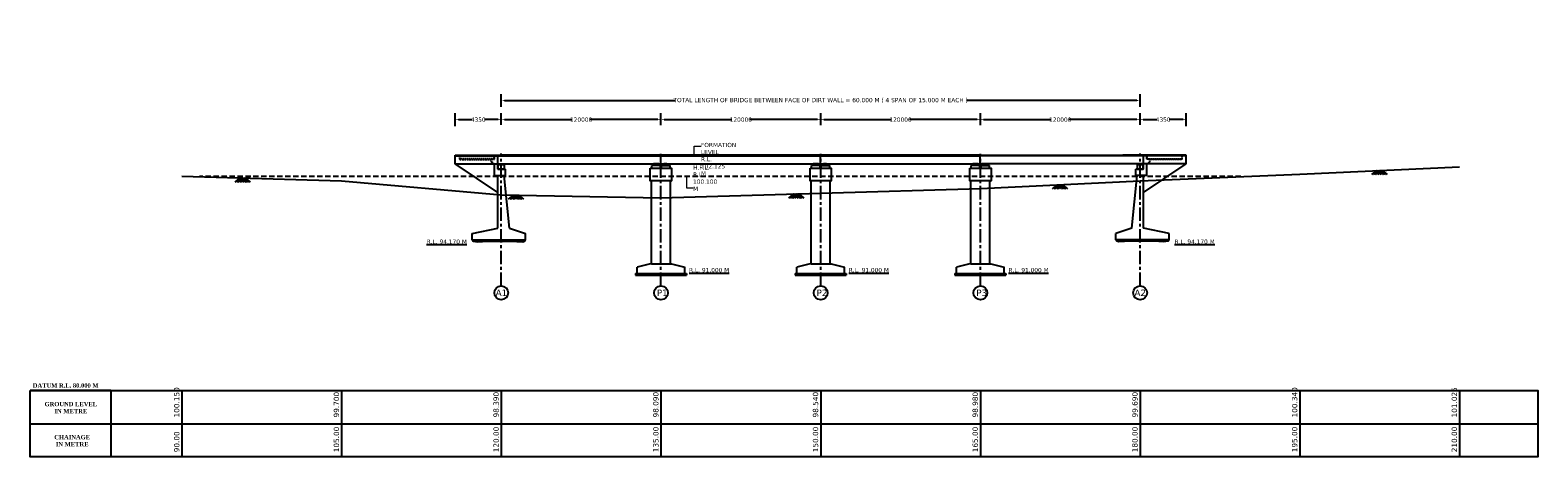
# Model space of a CAD drawing. Header units: feet. Extents: x -7745869231 to -3869819084, y -13315129262 to -6657361786.
# Tile 1 of 11: x -7745869231 to -7745798425, y -13315129262 to -13315109232. Entities that reach past the tile are written whole.
import ezdxf

# ---------------------------------------------------------------- set-up
doc = ezdxf.new("R2010")
doc.units = ezdxf.units.FT
doc.header["$MEASUREMENT"] = 0
for name, pattern in [('CENTER', [50.8, 31.75, -6.35, 6.35, -6.35]), ('HIDDEN', [0.375, 0.25, -0.125]), ('HIDDEN2', [4.7625, 3.175, -1.5875])]:
    doc.linetypes.add(name, pattern=pattern)
for name, color, linetype in [('CHAINAGE', 7, 'Continuous'), ('GROUND_LVL', 114, 'Continuous'), ('H.F.L.', 7, 'Continuous'), ('TEX', 6, 'Continuous'), ('TEXT', 7, 'Continuous')]:
    doc.layers.add(name, color=color, linetype=linetype)
doc.layers.add('DIMENTION', color=7, linetype='Continuous', lineweight=9)
doc.styles.get("Standard").update_dxf_attribs({"font": 'verdana.ttf', "height": 200})
doc.dimstyles.new('ISO-25', dxfattribs={"dimtxt": 200, "dimasz": 150, "dimexe": 200, "dimexo": 200, "dimgap": 0.02, "dimtad": 0, "dimdec": 1, "dimdsep": 46, "dimtxsty": 'Standard', "dimcen": 150, "dimclrd": 1, "dimclre": 1, "dimclrt": 1, "dimadec": 0, "dimazin": 0, "dimtfac": 1, "dimtdec": 1, "dimtmove": 2, "dimatfit": 3, "dimfxl": 300, "dimlwd": 9, "dimlwe": 9, "dimarcsym": 0})
doc.dimstyles.new('ISO-25--------8', dxfattribs={"dimtxt": 200, "dimasz": 150, "dimexe": 300, "dimexo": 300, "dimgap": 0.02, "dimtad": 0, "dimtih": 1, "dimtoh": 1, "dimdec": 0, "dimlfac": 16, "dimdsep": 46, "dimtxsty": 'Standard', "dimcen": 150, "dimclrd": 1, "dimclre": 1, "dimclrt": 1, "dimadec": 0, "dimazin": 0, "dimtfac": 1, "dimtdec": 0, "dimtmove": 2, "dimatfit": 3, "dimfxl": 300, "dimarcsym": 0})

# ---------------------------------------------------------------- blocks, each defined once
blk = doc.blocks.new('*D112')
at = {"layer": 'Defpoints', "color": 0, "ltscale": 20, "transparency": 16777216}
for p in [(-7745817105.837725, -13315112533.344151), (-7745847105.837725, -13315113133.344151), (-7745817105.837725, -13315113133.344151)]:
    blk.add_point(p, dxfattribs=at)
at = {"layer": 'TEX', "color": 1, "lineweight": -2, "ltscale": 20, "transparency": 16777216}
for p, q in [((-7745847105.837725, -13315112833.344151), (-7745847105.837725, -13315112233.344151)), ((-7745817105.837725, -13315112833.344151), (-7745817105.837725, -13315112233.344151)), ((-7745846955.837725, -13315112533.344151), (-7745838950.053831, -13315112533.344151)), ((-7745817255.837725, -13315112533.344151), (-7745825261.621618, -13315112533.344151))]:
    blk.add_line(p, q, dxfattribs=at)
at = {"layer": 'TEX', "color": 1, "ltscale": 20, "transparency": 16777216}
for points in [[(-7745846955.837725, -13315112508.344151), (-7745846955.837725, -13315112558.344151), (-7745847105.837725, -13315112533.344151)], [(-7745817255.837725, -13315112508.344151), (-7745817255.837725, -13315112558.344151), (-7745817105.837725, -13315112533.344151)]]:
    blk.add_solid(points, dxfattribs=at)
at = {"layer": 'TEX', "color": 1, "ltscale": 20, "transparency": 16777216, "insert": (-7745832105.837725, -13315112533.344151), "char_height": 200, "attachment_point": 5}
blk.add_mtext('TOTAL LENGTH OF BRIDGE BETWEEN FACE OF DIRT WALL = 60.000 M ( 4 SPAN OF 15.000 M EACH )', dxfattribs=at)
blk = doc.blocks.new('*D113')
at = {"layer": 'Defpoints', "color": 0, "ltscale": 20, "transparency": 16777216}
for p in [(-7745847105.837725, -13315113433.344151), (-7745849271.587725, -13315114042.830811), (-7745847105.837725, -13315113970.330811)]:
    blk.add_point(p, dxfattribs=at)
at = {"layer": 'TEX', "color": 1, "lineweight": -2, "ltscale": 20, "transparency": 16777216}
for p, q in [((-7745849271.587725, -13315113742.830811), (-7745849271.587725, -13315113133.344151)), ((-7745849121.587725, -13315113433.344151), (-7745848476.476055, -13315113433.344151)), ((-7745847255.837725, -13315113433.344151), (-7745847900.949394, -13315113433.344151)), ((-7745847105.837725, -13315113670.330811), (-7745847105.837725, -13315113133.344151))]:
    blk.add_line(p, q, dxfattribs=at)
at = {"layer": 'TEX', "color": 1, "ltscale": 20, "transparency": 16777216}
for points in [[(-7745849121.587725, -13315113408.344151), (-7745849121.587725, -13315113458.344151), (-7745849271.587725, -13315113433.344151)], [(-7745847255.837725, -13315113408.344151), (-7745847255.837725, -13315113458.344151), (-7745847105.837725, -13315113433.344151)]]:
    blk.add_solid(points, dxfattribs=at)
at = {"layer": 'TEX', "color": 1, "ltscale": 20, "transparency": 16777216, "insert": (-7745848188.712725, -13315113433.344151), "char_height": 200, "attachment_point": 5}
blk.add_mtext('4350', dxfattribs=at)
blk = doc.blocks.new('*D114')
at = {"layer": 'Defpoints', "color": 0, "ltscale": 20, "transparency": 16777216}
for p in [(-7745839605.837725, -13315113433.344151), (-7745847105.837725, -13315113970.330811), (-7745839605.837725, -13315113992.64081)]:
    blk.add_point(p, dxfattribs=at)
at = {"layer": 'TEX', "color": 1, "lineweight": -2, "ltscale": 20, "transparency": 16777216}
for p, q in [((-7745847105.837725, -13315113670.330811), (-7745847105.837725, -13315113133.344151)), ((-7745846955.837725, -13315113433.344151), (-7745843776.261474, -13315113433.344151)), ((-7745839755.837725, -13315113433.344151), (-7745842935.413976, -13315113433.344151)), ((-7745839605.837725, -13315113692.64081), (-7745839605.837725, -13315113133.344151))]:
    blk.add_line(p, q, dxfattribs=at)
at = {"layer": 'TEX', "color": 1, "ltscale": 20, "transparency": 16777216}
for points in [[(-7745846955.837725, -13315113408.344151), (-7745846955.837725, -13315113458.344151), (-7745847105.837725, -13315113433.344151)], [(-7745839755.837725, -13315113408.344151), (-7745839755.837725, -13315113458.344151), (-7745839605.837725, -13315113433.344151)]]:
    blk.add_solid(points, dxfattribs=at)
at = {"layer": 'TEX', "color": 1, "ltscale": 20, "transparency": 16777216, "insert": (-7745843355.837725, -13315113433.344151), "char_height": 200, "attachment_point": 5}
blk.add_mtext('120000', dxfattribs=at)
blk = doc.blocks.new('*D115')
at = {"layer": 'Defpoints', "color": 0, "ltscale": 20, "transparency": 16777216}
for p in [(-7745832105.837725, -13315113433.344151), (-7745839605.837725, -13315113992.64081), (-7745832105.837725, -13315113992.64081)]:
    blk.add_point(p, dxfattribs=at)
at = {"layer": 'TEX', "color": 1, "lineweight": -2, "ltscale": 20, "transparency": 16777216}
for p, q in [((-7745839605.837725, -13315113692.64081), (-7745839605.837725, -13315113133.344151)), ((-7745839455.837725, -13315113433.344151), (-7745836276.261474, -13315113433.344151)), ((-7745832255.837725, -13315113433.344151), (-7745835435.413976, -13315113433.344151)), ((-7745832105.837725, -13315113692.64081), (-7745832105.837725, -13315113133.344151))]:
    blk.add_line(p, q, dxfattribs=at)
at = {"layer": 'TEX', "color": 1, "ltscale": 20, "transparency": 16777216}
for points in [[(-7745839455.837725, -13315113408.344151), (-7745839455.837725, -13315113458.344151), (-7745839605.837725, -13315113433.344151)], [(-7745832255.837725, -13315113408.344151), (-7745832255.837725, -13315113458.344151), (-7745832105.837725, -13315113433.344151)]]:
    blk.add_solid(points, dxfattribs=at)
at = {"layer": 'TEX', "color": 1, "ltscale": 20, "transparency": 16777216, "insert": (-7745835855.837725, -13315113433.344151), "char_height": 200, "attachment_point": 5}
blk.add_mtext('120000', dxfattribs=at)
blk = doc.blocks.new('*D116')
at = {"layer": 'Defpoints', "color": 0, "ltscale": 20, "transparency": 16777216}
for p in [(-7745824605.837725, -13315113433.344151), (-7745832105.837725, -13315113992.64081), (-7745824605.837725, -13315113992.64081)]:
    blk.add_point(p, dxfattribs=at)
at = {"layer": 'TEX', "color": 1, "lineweight": -2, "ltscale": 20, "transparency": 16777216}
for p, q in [((-7745832105.837725, -13315113692.64081), (-7745832105.837725, -13315113133.344151)), ((-7745831955.837725, -13315113433.344151), (-7745828776.261474, -13315113433.344151)), ((-7745824755.837725, -13315113433.344151), (-7745827935.413976, -13315113433.344151)), ((-7745824605.837725, -13315113692.64081), (-7745824605.837725, -13315113133.344151))]:
    blk.add_line(p, q, dxfattribs=at)
at = {"layer": 'TEX', "color": 1, "ltscale": 20, "transparency": 16777216}
for points in [[(-7745831955.837725, -13315113408.344151), (-7745831955.837725, -13315113458.344151), (-7745832105.837725, -13315113433.344151)], [(-7745824755.837725, -13315113408.344151), (-7745824755.837725, -13315113458.344151), (-7745824605.837725, -13315113433.344151)]]:
    blk.add_solid(points, dxfattribs=at)
at = {"layer": 'TEX', "color": 1, "ltscale": 20, "transparency": 16777216, "insert": (-7745828355.837725, -13315113433.344151), "char_height": 200, "attachment_point": 5}
blk.add_mtext('120000', dxfattribs=at)
blk = doc.blocks.new('*D117')
at = {"layer": 'Defpoints', "color": 0, "ltscale": 20, "transparency": 16777216}
for p in [(-7745817105.837725, -13315113433.344151), (-7745824605.837725, -13315113992.64081), (-7745817105.837725, -13315113970.330811)]:
    blk.add_point(p, dxfattribs=at)
at = {"layer": 'TEX', "color": 1, "lineweight": -2, "ltscale": 20, "transparency": 16777216}
for p, q in [((-7745824605.837725, -13315113692.64081), (-7745824605.837725, -13315113133.344151)), ((-7745824455.837725, -13315113433.344151), (-7745821276.261474, -13315113433.344151)), ((-7745817255.837725, -13315113433.344151), (-7745820435.413976, -13315113433.344151)), ((-7745817105.837725, -13315113670.330811), (-7745817105.837725, -13315113133.344151))]:
    blk.add_line(p, q, dxfattribs=at)
at = {"layer": 'TEX', "color": 1, "ltscale": 20, "transparency": 16777216}
for points in [[(-7745824455.837725, -13315113408.344151), (-7745824455.837725, -13315113458.344151), (-7745824605.837725, -13315113433.344151)], [(-7745817255.837725, -13315113408.344151), (-7745817255.837725, -13315113458.344151), (-7745817105.837725, -13315113433.344151)]]:
    blk.add_solid(points, dxfattribs=at)
at = {"layer": 'TEX', "color": 1, "ltscale": 20, "transparency": 16777216, "insert": (-7745820855.837725, -13315113433.344151), "char_height": 200, "attachment_point": 5}
blk.add_mtext('120000', dxfattribs=at)
blk = doc.blocks.new('*D118')
at = {"layer": 'Defpoints', "color": 0, "ltscale": 20, "transparency": 16777216}
for p in [(-7745817105.837725, -13315113433.344151), (-7745817105.837725, -13315113970.330811), (-7745814940.087725, -13315114042.830811)]:
    blk.add_point(p, dxfattribs=at)
at = {"layer": 'TEX', "color": 1, "lineweight": -2, "ltscale": 20, "transparency": 16777216}
for p, q in [((-7745817105.837725, -13315113670.330811), (-7745817105.837725, -13315113133.344151)), ((-7745816955.837725, -13315113433.344151), (-7745816310.726055, -13315113433.344151)), ((-7745815090.087725, -13315113433.344151), (-7745815735.199394, -13315113433.344151)), ((-7745814940.087725, -13315113742.830811), (-7745814940.087725, -13315113133.344151))]:
    blk.add_line(p, q, dxfattribs=at)
at = {"layer": 'TEX', "color": 1, "ltscale": 20, "transparency": 16777216}
for points in [[(-7745816955.837725, -13315113408.344151), (-7745816955.837725, -13315113458.344151), (-7745817105.837725, -13315113433.344151)], [(-7745815090.087725, -13315113408.344151), (-7745815090.087725, -13315113458.344151), (-7745814940.087725, -13315113433.344151)]]:
    blk.add_solid(points, dxfattribs=at)
at = {"layer": 'TEX', "color": 1, "ltscale": 20, "transparency": 16777216, "insert": (-7745816022.962725, -13315113433.344151), "char_height": 200, "attachment_point": 5}
blk.add_mtext('4350', dxfattribs=at)

msp = doc.modelspace()

# ---------------------------------------------------------------- hatches: boundary and pattern name
at = {"linetype": 'Continuous', "ltscale": 0.05}
h = msp.add_hatch(dxfattribs=at)
h.set_pattern_fill('ANSI31', color=252, scale=100, style=0)
h.set_pattern_definition([(135, (-9682371890.975, -9986294057.641), (8.83883476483, 8.83883476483), [])])
h.paths.add_polyline_path([(-7745839710.837725, -13315115505.35692), (-7745839710.837725, -13315115580.35692), (-7745839885.837725, -13315115580.35692), (-7745839885.837725, -13315115505.35692)])
h.paths.add_polyline_path([(-7745839885.837725, -13315115580.35692), (-7745839960.837725, -13315115580.35692), (-7745839960.837725, -13315115505.35692), (-7745839885.837725, -13315115505.35692)])
h = msp.add_hatch(dxfattribs=at)
h.set_pattern_fill('ANSI31', color=252, scale=100, style=0)
h.set_pattern_definition([(45, (-5809307320.7, -9986294057.641), (-8.83883476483, 8.83883476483), [])])
h.paths.add_polyline_path([(-7745839500.837725, -13315115505.35692), (-7745839500.837725, -13315115580.35692), (-7745839325.837725, -13315115580.35692), (-7745839325.837725, -13315115505.35692)])
h.paths.add_polyline_path([(-7745839325.837725, -13315115580.35692), (-7745839250.837725, -13315115580.35692), (-7745839250.837725, -13315115505.35692), (-7745839325.837725, -13315115505.35692)])
h = msp.add_hatch(dxfattribs=at)
h.set_pattern_fill('ANSI31', color=252, scale=100, style=0)
h.set_pattern_definition([(135, (-9682364390.975, -9986294057.641), (8.83883476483, 8.83883476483), [])])
h.paths.add_polyline_path([(-7745832210.837725, -13315115505.35692), (-7745832210.837725, -13315115580.35692), (-7745832385.837725, -13315115580.35692), (-7745832385.837725, -13315115505.35692)])
h.paths.add_polyline_path([(-7745832385.837725, -13315115580.35692), (-7745832460.837725, -13315115580.35692), (-7745832460.837725, -13315115505.35692), (-7745832385.837725, -13315115505.35692)])
h = msp.add_hatch(dxfattribs=at)
h.set_pattern_fill('ANSI31', color=252, scale=100, style=0)
h.set_pattern_definition([(45, (-5809299820.7, -9986294057.641), (-8.83883476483, 8.83883476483), [])])
h.paths.add_polyline_path([(-7745832000.837725, -13315115505.35692), (-7745832000.837725, -13315115580.35692), (-7745831825.837725, -13315115580.35692), (-7745831825.837725, -13315115505.35692)])
h.paths.add_polyline_path([(-7745831825.837725, -13315115580.35692), (-7745831750.837725, -13315115580.35692), (-7745831750.837725, -13315115505.35692), (-7745831825.837725, -13315115505.35692)])
h = msp.add_hatch(dxfattribs=at)
h.set_pattern_fill('ANSI31', color=252, scale=100, style=0)
h.set_pattern_definition([(135, (-9682356890.975, -9986294057.641), (8.83883476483, 8.83883476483), [])])
h.paths.add_polyline_path([(-7745824710.837725, -13315115505.35692), (-7745824710.837725, -13315115580.35692), (-7745824885.837725, -13315115580.35692), (-7745824885.837725, -13315115505.35692)])
h.paths.add_polyline_path([(-7745824885.837725, -13315115580.35692), (-7745824960.837725, -13315115580.35692), (-7745824960.837725, -13315115505.35692), (-7745824885.837725, -13315115505.35692)])
h = msp.add_hatch(dxfattribs=at)
h.set_pattern_fill('ANSI31', color=252, scale=100, style=0)
h.set_pattern_definition([(45, (-5809292320.7, -9986294057.641), (-8.83883476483, 8.83883476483), [])])
h.paths.add_polyline_path([(-7745824500.837725, -13315115505.35692), (-7745824500.837725, -13315115580.35692), (-7745824325.837725, -13315115580.35692), (-7745824325.837725, -13315115505.35692)])
h.paths.add_polyline_path([(-7745824325.837725, -13315115580.35692), (-7745824250.837725, -13315115580.35692), (-7745824250.837725, -13315115505.35692), (-7745824325.837725, -13315115505.35692)])
h = msp.add_hatch(dxfattribs=at)
h.set_pattern_fill('AR-CONC', color=252, scale=10, style=0)
h.set_pattern_definition([(50, (-5809308675.7, -9986293207.64), (71.7260182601, -6.2752134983), [7.5, -82.5]), (355, (-5809308675.7, -9986293207.64), (-13.8751333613, 75.21921337), [6, -66]), (100.4514, (-5809308669.72, -9986293208.164), (57.8509381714, 68.9439542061), [6.374019, -70.1142112]), (46.1842, (-5809308675.7, -9986293187.64), (106.7241048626, -16.551901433), [11.25, -123.75]), (96.6356, (-5809308666.81, -9986293189.02), (93.466270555, 97.41178709), [9.5610288, -105.1713]), (351.1842, (-5809308675.7, -9986293187.64), (93.4661945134, 97.4118600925), [9, -99]), (21, (-5809308665.7, -9986293192.64), (59.69070521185, -40.2618890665), [7.5, -82.5]), (326, (-5809308665.7, -9986293192.64), (24.3315331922, 72.5150045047), [6, -66]), (71.4514, (-5809308660.726, -9986293195.996), (84.0222628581, 32.253049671), [6.374019, -70.1142112]), (37.5, (-5809308675.7, -9986293207.64), (1.21598553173, 33.28938538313), [0, -65.2, 0, -67, 0, -66.25]), (7.5, (-5809308675.7, -9986293207.64), (26.3069537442, 39.44117118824), [0, -38.2, 0, -63.7, 0, -25.25]), (327.5, (-5809308698, -9986293207.64), (53.38224361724, -2.25548717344), [0, -25, 0, -78, 0, -103.5]), (317.5, (-5809308708, -9986293207.64), (58.31861693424, 10.01049823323), [0, -32.5, 0, -51.8, 0, -73.5])])
h.paths.add_polyline_path([(-7745840808.265884, -13315120654.78694), (-7745840808.265884, -13315120729.92997), (-7745838403.409565, -13315120729.92997), (-7745838403.409565, -13315120654.78694)])
h = msp.add_hatch(dxfattribs=at)
h.set_pattern_fill('AR-CONC', color=252, scale=10, style=0)
h.set_pattern_definition([(50, (-5809301175.7, -9986293207.64), (71.7260182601, -6.2752134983), [7.5, -82.5]), (355, (-5809301175.7, -9986293207.64), (-13.8751333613, 75.21921337), [6, -66]), (100.4514, (-5809301169.72, -9986293208.164), (57.8509381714, 68.9439542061), [6.374019, -70.1142112]), (46.1842, (-5809301175.7, -9986293187.64), (106.7241048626, -16.551901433), [11.25, -123.75]), (96.6356, (-5809301166.81, -9986293189.02), (93.466270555, 97.41178709), [9.5610288, -105.1713]), (351.1842, (-5809301175.7, -9986293187.64), (93.4661945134, 97.4118600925), [9, -99]), (21, (-5809301165.7, -9986293192.64), (59.69070521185, -40.2618890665), [7.5, -82.5]), (326, (-5809301165.7, -9986293192.64), (24.3315331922, 72.5150045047), [6, -66]), (71.4514, (-5809301160.726, -9986293195.996), (84.0222628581, 32.253049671), [6.374019, -70.1142112]), (37.5, (-5809301175.7, -9986293207.64), (1.21598553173, 33.28938538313), [0, -65.2, 0, -67, 0, -66.25]), (7.5, (-5809301175.7, -9986293207.64), (26.3069537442, 39.44117118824), [0, -38.2, 0, -63.7, 0, -25.25]), (327.5, (-5809301198, -9986293207.64), (53.38224361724, -2.25548717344), [0, -25, 0, -78, 0, -103.5]), (317.5, (-5809301208, -9986293207.64), (58.31861693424, 10.01049823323), [0, -32.5, 0, -51.8, 0, -73.5])])
h.paths.add_polyline_path([(-7745833308.265884, -13315120654.78694), (-7745833308.265884, -13315120729.92997), (-7745830903.409565, -13315120729.92997), (-7745830903.409565, -13315120654.78694)])
h = msp.add_hatch(dxfattribs=at)
h.set_pattern_fill('AR-CONC', color=252, scale=10, style=0)
h.set_pattern_definition([(50, (-5809293675.7, -9986293207.64), (71.7260182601, -6.2752134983), [7.5, -82.5]), (355, (-5809293675.7, -9986293207.64), (-13.8751333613, 75.21921337), [6, -66]), (100.4514, (-5809293669.72, -9986293208.164), (57.8509381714, 68.9439542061), [6.374019, -70.1142112]), (46.1842, (-5809293675.7, -9986293187.64), (106.7241048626, -16.551901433), [11.25, -123.75]), (96.6356, (-5809293666.81, -9986293189.02), (93.466270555, 97.41178709), [9.5610288, -105.1713]), (351.1842, (-5809293675.7, -9986293187.64), (93.4661945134, 97.4118600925), [9, -99]), (21, (-5809293665.7, -9986293192.64), (59.69070521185, -40.2618890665), [7.5, -82.5]), (326, (-5809293665.7, -9986293192.64), (24.3315331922, 72.5150045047), [6, -66]), (71.4514, (-5809293660.726, -9986293195.996), (84.0222628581, 32.253049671), [6.374019, -70.1142112]), (37.5, (-5809293675.7, -9986293207.64), (1.21598553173, 33.28938538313), [0, -65.2, 0, -67, 0, -66.25]), (7.5, (-5809293675.7, -9986293207.64), (26.3069537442, 39.44117118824), [0, -38.2, 0, -63.7, 0, -25.25]), (327.5, (-5809293698, -9986293207.64), (53.38224361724, -2.25548717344), [0, -25, 0, -78, 0, -103.5]), (317.5, (-5809293708, -9986293207.64), (58.31861693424, 10.01049823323), [0, -32.5, 0, -51.8, 0, -73.5])])
h.paths.add_polyline_path([(-7745825808.265884, -13315120654.78694), (-7745825808.265884, -13315120729.92997), (-7745823403.409565, -13315120729.92997), (-7745823403.409565, -13315120654.78694)])
at = {"layer": 'TEX', "ltscale": 20}
h = msp.add_hatch(dxfattribs=at)
h.set_pattern_fill('AR-CONC', color=252, scale=10, style=0)
h.set_pattern_definition([(50, (-5809303115.34, -9986283919.99), (71.7260182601, -6.2752134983), [7.5, -82.5]), (355, (-5809303115.34, -9986283919.99), (-13.8751333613, 75.21921337), [6, -66]), (100.4514, (-5809303109.36, -9986283920.51), (57.8509381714, 68.9439542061), [6.374019, -70.1142112]), (46.1842, (-5809303115.34, -9986283899.99), (106.7241048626, -16.551901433), [11.25, -123.75]), (96.6356, (-5809303106.44, -9986283901.37), (93.466270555, 97.41178709), [9.5610288, -105.1713]), (351.1842, (-5809303115.34, -9986283899.99), (93.4661945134, 97.4118600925), [9, -99]), (21, (-5809303105.34, -9986283904.99), (59.69070521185, -40.2618890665), [7.5, -82.5]), (326, (-5809303105.34, -9986283904.99), (24.3315331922, 72.5150045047), [6, -66]), (71.4514, (-5809303100.364, -9986283908.34), (84.0222628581, 32.253049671), [6.374019, -70.1142112]), (37.5, (-5809303115.338, -9986283919.987), (1.21598553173, 33.28938538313), [0, -65.2, 0, -67, 0, -66.25]), (7.5, (-5809303115.338, -9986283919.987), (26.3069537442, 39.44117118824), [0, -38.2, 0, -63.7, 0, -25.25]), (327.5, (-5809303137.638, -9986283919.987), (53.38224361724, -2.25548717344), [0, -25, 0, -78, 0, -103.5]), (317.5, (-5809303147.64, -9986283919.987), (58.31861693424, 10.01049823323), [0, -32.5, 0, -51.8, 0, -73.5])])
h.paths.add_polyline_path([(-7745848465.337725, -13315119069.987129), (-7745848430.337725, -13315119144.987129), (-7745848220.337723, -13315119169.987129), (-7745847740.337723, -13315119144.987129), (-7745847380.337738, -13315119144.987129), (-7745847035.337736, -13315119149.987129), (-7745846655.337723, -13315119139.987129), (-7745846100.337727, -13315119164.987129), (-7745846010.337725, -13315119144.987129), (-7745845965.337725, -13315119069.987129)])
h = msp.add_hatch(dxfattribs=at)
h.set_pattern_fill('AR-CONC', color=252, scale=10, style=0)
h.set_pattern_definition([(130, (-9682361096.34, -9986283919.99), (-71.7260182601, -6.2752134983), [7.5, -82.5]), (185, (-9682361096.34, -9986283919.99), (13.8751333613, 75.21921337), [6, -66]), (79.5486, (-9682361102.315, -9986283920.51), (-57.8509381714, 68.9439542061), [6.374019, -70.1142112]), (133.8158, (-9682361096.34, -9986283899.99), (-106.7241048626, -16.551901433), [11.25, -123.75]), (83.3644, (-9682361105.23, -9986283901.37), (-93.466270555, 97.41178709), [9.5610288, -105.1713]), (188.8158, (-9682361096.34, -9986283899.99), (-93.4661945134, 97.4118600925), [9, -99]), (159, (-9682361106.34, -9986283904.99), (-59.69070521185, -40.2618890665), [7.5, -82.5]), (214, (-9682361106.34, -9986283904.99), (-24.3315331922, 72.5150045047), [6, -66]), (108.5486, (-9682361111.31, -9986283908.34), (-84.0222628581, 32.253049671), [6.374019, -70.1142112]), (142.5, (-9682361096.338, -9986283919.987), (-1.21598553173, 33.28938538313), [0, -65.2, 0, -67, 0, -66.25]), (172.5, (-9682361096.338, -9986283919.987), (-26.3069537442, 39.44117118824), [0, -38.2, 0, -63.7, 0, -25.25]), (212.5, (-9682361074.038, -9986283919.987), (-53.38224361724, -2.25548717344), [0, -25, 0, -78, 0, -103.5]), (222.5, (-9682361064.04, -9986283919.987), (-58.31861693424, 10.01049823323), [0, -32.5, 0, -51.8, 0, -73.5])])
h.paths.add_polyline_path([(-7745815746.337727, -13315119069.987129), (-7745815781.337727, -13315119144.987129), (-7745815991.337729, -13315119169.987129), (-7745816471.337729, -13315119144.987129), (-7745816831.337713, -13315119144.987129), (-7745817176.337717, -13315119149.987129), (-7745817556.337729, -13315119139.987129), (-7745818111.337725, -13315119164.987129), (-7745818201.337729, -13315119144.987129), (-7745818246.337727, -13315119069.987129)])

# ---------------------------------------------------------------- linework, layer by layer
at = {"color": 252, "linetype": 'Continuous', "ltscale": 0.05}
for p, q in [((-7745839610.837725, -13315115092.830811), (-7745847105.837725, -13315115092.830811)), ((-7745847105.837725, -13315115130.409809), (-7745839610.837725, -13315115130.409809)), ((-7745839610.837725, -13315115505.35692), (-7745839610.837725, -13315115092.830811)), ((-7745832110.837725, -13315115092.830811), (-7745839605.837725, -13315115092.830811)), ((-7745839605.837725, -13315115130.409809), (-7745832110.837725, -13315115130.409809)), ((-7745832110.837725, -13315115505.35692), (-7745832110.837725, -13315115092.830811)), ((-7745824610.837725, -13315115092.830811), (-7745832105.837725, -13315115092.830811)), ((-7745832105.837725, -13315115130.409809), (-7745824610.837725, -13315115130.409809)), ((-7745824610.837725, -13315115505.35692), (-7745824610.837725, -13315115092.830811)), ((-7745824600.837725, -13315115092.830811), (-7745817105.837725, -13315115092.830811)), ((-7745817105.837725, -13315115130.409809), (-7745824600.837725, -13315115130.409809)), ((-7745847105.837725, -13315115505.35693), (-7745839610.837725, -13315115505.35692)), ((-7745839635.82485, -13315115580.35692), (-7745840035.850599, -13315115580.35692)), ((-7745840035.850599, -13315115705.196819), (-7745840035.850599, -13315115580.35692)), ((-7745839960.837725, -13315115580.35692), (-7745839960.837725, -13315115505.35692)), ((-7745839710.837725, -13315115505.35692), (-7745839960.837725, -13315115505.35692)), ((-7745839878.952673, -13315115505.35692), (-7745839742.722776, -13315115505.35692)), ((-7745839710.837725, -13315115580.35692), (-7745839710.837725, -13315115505.35692)), ((-7745839635.82485, -13315115705.196819), (-7745839635.82485, -13315115580.35692)), ((-7745839605.837725, -13315115505.35693), (-7745832110.837725, -13315115505.35692)), ((-7745839575.850599, -13315115580.35692), (-7745839175.82485, -13315115580.35692)), ((-7745839575.850599, -13315115705.196819), (-7745839575.850599, -13315115580.35692)), ((-7745839500.837725, -13315115580.35692), (-7745839500.837725, -13315115505.35692)), ((-7745839500.837725, -13315115505.35692), (-7745839250.837725, -13315115505.35692)), ((-7745839332.722776, -13315115505.35692), (-7745839468.952675, -13315115505.35692)), ((-7745839250.837725, -13315115580.35692), (-7745839250.837725, -13315115505.35692)), ((-7745839175.82485, -13315115705.196819), (-7745839175.82485, -13315115580.35692)), ((-7745832535.850599, -13315115705.196819), (-7745832535.850599, -13315115580.35692)), ((-7745832135.82485, -13315115580.35692), (-7745832535.850599, -13315115580.35692)), ((-7745832210.837725, -13315115505.35692), (-7745832460.837725, -13315115505.35692)), ((-7745832460.837725, -13315115580.35692), (-7745832460.837725, -13315115505.35692)), ((-7745832378.952673, -13315115505.35692), (-7745832242.722776, -13315115505.35692)), ((-7745832210.837725, -13315115580.35692), (-7745832210.837725, -13315115505.35692)), ((-7745832135.82485, -13315115705.196819), (-7745832135.82485, -13315115580.35692)), ((-7745832105.837725, -13315115505.35693), (-7745824610.837725, -13315115505.35692)), ((-7745832075.850599, -13315115705.196819), (-7745832075.850599, -13315115580.35692)), ((-7745832075.850599, -13315115580.35692), (-7745831675.82485, -13315115580.35692)), ((-7745832000.837725, -13315115505.35692), (-7745831750.837725, -13315115505.35692)), ((-7745832000.837725, -13315115580.35692), (-7745832000.837725, -13315115505.35692)), ((-7745831832.722776, -13315115505.35692), (-7745831968.952675, -13315115505.35692)), ((-7745831750.837725, -13315115580.35692), (-7745831750.837725, -13315115505.35692)), ((-7745831675.82485, -13315115705.196819), (-7745831675.82485, -13315115580.35692)), ((-7745825035.850599, -13315115705.196819), (-7745825035.850599, -13315115580.35692)), ((-7745824635.82485, -13315115580.35692), (-7745825035.850599, -13315115580.35692)), ((-7745824710.837725, -13315115505.35692), (-7745824960.837725, -13315115505.35692)), ((-7745824960.837725, -13315115580.35692), (-7745824960.837725, -13315115505.35692)), ((-7745824878.952673, -13315115505.35692), (-7745824742.722776, -13315115505.35692)), ((-7745824710.837725, -13315115580.35692), (-7745824710.837725, -13315115505.35692)), ((-7745824635.82485, -13315115705.196819), (-7745824635.82485, -13315115580.35692)), ((-7745817105.837725, -13315115505.35693), (-7745824600.837725, -13315115505.35692)), ((-7745824575.850599, -13315115705.196819), (-7745824575.850599, -13315115580.35692)), ((-7745824575.850599, -13315115580.35692), (-7745824175.82485, -13315115580.35692)), ((-7745824500.837725, -13315115505.35692), (-7745824250.837725, -13315115505.35692)), ((-7745824500.837725, -13315115580.35692), (-7745824500.837725, -13315115505.35692)), ((-7745824332.722776, -13315115505.35692), (-7745824468.952675, -13315115505.35692)), ((-7745824250.837725, -13315115580.35692), (-7745824250.837725, -13315115505.35692)), ((-7745824175.82485, -13315115705.196819), (-7745824175.82485, -13315115580.35692)), ((-7745840055.837725, -13315116304.93417), (-7745840098.337725, -13315116304.93417)), ((-7745840055.837725, -13315120204.93417), (-7745840055.837725, -13315116304.93417)), ((-7745839155.837725, -13315116304.93417), (-7745839113.337725, -13315116304.93417)), ((-7745839155.837725, -13315120204.93417), (-7745839155.837725, -13315116304.93417)), ((-7745832555.837725, -13315116304.93417), (-7745832598.337725, -13315116304.93417)), ((-7745832555.837725, -13315120204.93417), (-7745832555.837725, -13315116304.93417)), ((-7745831655.837725, -13315120204.93417), (-7745831655.837725, -13315116304.93417)), ((-7745831655.837725, -13315116304.93417), (-7745831613.337725, -13315116304.93417)), ((-7745825055.837725, -13315116304.93417), (-7745825098.337725, -13315116304.93417)), ((-7745825055.837725, -13315120204.93417), (-7745825055.837725, -13315116304.93417)), ((-7745824155.837725, -13315120204.93417), (-7745824155.837725, -13315116304.93417)), ((-7745824155.837725, -13315116304.93417), (-7745824113.337725, -13315116304.93417)), ((-7745839154.957098, -13315117410.25913), (-7745839154.957098, -13315117352.41589)), ((-7745831654.957098, -13315117410.25913), (-7745831654.957098, -13315117352.41589)), ((-7745824154.957098, -13315117410.25913), (-7745824154.957098, -13315117352.41589)), ((-7745840098.337725, -13315120204.93417), (-7745840730.837725, -13315120354.78694)), ((-7745840055.837725, -13315120204.93417), (-7745840098.337725, -13315120204.93417)), ((-7745840055.837725, -13315120204.93417), (-7745839155.837725, -13315120204.93417)), ((-7745839155.837725, -13315120204.93417), (-7745839113.337725, -13315120204.93417)), ((-7745839113.337725, -13315120204.93417), (-7745838480.837725, -13315120354.78694)), ((-7745832598.337725, -13315120204.93417), (-7745833230.837725, -13315120354.78694)), ((-7745832555.837725, -13315120204.93417), (-7745832598.337725, -13315120204.93417)), ((-7745832555.837725, -13315120204.93417), (-7745831655.837725, -13315120204.93417)), ((-7745831655.837725, -13315120204.93417), (-7745831613.337725, -13315120204.93417)), ((-7745831613.337725, -13315120204.93417), (-7745830980.837725, -13315120354.78694)), ((-7745825098.337725, -13315120204.93417), (-7745825730.837725, -13315120354.78694)), ((-7745825055.837725, -13315120204.93417), (-7745825098.337725, -13315120204.93417)), ((-7745825055.837725, -13315120204.93417), (-7745824155.837725, -13315120204.93417)), ((-7745824155.837725, -13315120204.93417), (-7745824113.337725, -13315120204.93417)), ((-7745824113.337725, -13315120204.93417), (-7745823480.837725, -13315120354.78694)), ((-7745840808.265884, -13315120654.78694), (-7745840808.265884, -13315120729.92997)), ((-7745840808.265884, -13315120654.78694), (-7745838403.409565, -13315120654.78694)), ((-7745840808.265884, -13315120729.92997), (-7745838403.409565, -13315120729.92997)), ((-7745840730.837725, -13315120654.78694), (-7745840730.837725, -13315120354.78694)), ((-7745838480.837725, -13315120654.78694), (-7745838480.837725, -13315120354.78694)), ((-7745838403.409565, -13315120654.78694), (-7745838403.409565, -13315120729.92997)), ((-7745833308.265884, -13315120654.78694), (-7745830903.409565, -13315120654.78694)), ((-7745833308.265884, -13315120654.78694), (-7745833308.265884, -13315120729.92997)), ((-7745833308.265884, -13315120729.92997), (-7745830903.409565, -13315120729.92997)), ((-7745833230.837725, -13315120654.78694), (-7745833230.837725, -13315120354.78694)), ((-7745830980.837725, -13315120654.78694), (-7745830980.837725, -13315120354.78694)), ((-7745830903.409565, -13315120654.78694), (-7745830903.409565, -13315120729.92997)), ((-7745825808.265884, -13315120654.78694), (-7745823403.409565, -13315120654.78694)), ((-7745825808.265884, -13315120654.78694), (-7745825808.265884, -13315120729.92997)), ((-7745825808.265884, -13315120729.92997), (-7745823403.409565, -13315120729.92997)), ((-7745825730.837725, -13315120654.78694), (-7745825730.837725, -13315120354.78694)), ((-7745823480.837725, -13315120654.78694), (-7745823480.837725, -13315120354.78694)), ((-7745823403.409565, -13315120654.78694), (-7745823403.409565, -13315120729.92997))]:
    msp.add_line(p, q, dxfattribs=at)
for points in [[(-7745840105.837725, -13315115705.196819), (-7745839105.837725, -13315115705.196819), (-7745839105.837725, -13315116303.31134), (-7745840105.837725, -13315116303.31134)], [(-7745832605.837725, -13315115705.196819), (-7745831605.837725, -13315115705.196819), (-7745831605.837725, -13315116303.31134), (-7745832605.837725, -13315116303.31134)], [(-7745825105.837725, -13315115705.196819), (-7745824105.837725, -13315115705.196819), (-7745824105.837725, -13315116303.31134), (-7745825105.837725, -13315116303.31134)]]:
    msp.add_lwpolyline(points, close=True, dxfattribs=at)
at = {"layer": 'CHAINAGE', "color": 3}
for p, q in [((-7745865441.125175, -13315126155.330811), (-7745869231.130058, -13315126155.330811)), ((-7745865441.125175, -13315126155.330811), (-7745865441.125175, -13315129262.3706)), ((-7745862105.837725, -13315126155.330811), (-7745862105.837725, -13315129262.3706)), ((-7745854605.837725, -13315126155.330811), (-7745854605.837725, -13315129262.3706)), ((-7745847105.837725, -13315126155.330811), (-7745847105.837725, -13315129262.3706)), ((-7745839605.837725, -13315126155.330811), (-7745839605.837725, -13315129262.3706)), ((-7745832105.837725, -13315126155.330811), (-7745832105.837725, -13315129262.3706)), ((-7745824605.837725, -13315126155.330811), (-7745824605.837725, -13315129262.3706)), ((-7745817105.837725, -13315126155.330811), (-7745817105.837725, -13315129262.3706)), ((-7745809605.837725, -13315126155.330811), (-7745809605.837725, -13315129262.3706)), ((-7745802105.837725, -13315126155.330811), (-7745802105.837725, -13315129262.3706)), ((-7745869231.130058, -13315127708.85071), (-7745798425.482838, -13315127708.85071))]:
    msp.add_line(p, q, dxfattribs=at)
msp.add_lwpolyline([(-7745869231.130058, -13315126155.330811), (-7745798425.482838, -13315126155.330811), (-7745798425.482838, -13315129262.3706), (-7745869231.130058, -13315129262.3706)], close=True, dxfattribs=at)
at = {"layer": 'GROUND_LVL'}
for p, q in [((-7745805996.320484, -13315115814.080811), (-7745806231.634268, -13315116008.08798)), ((-7745805917.68548, -13315115814.08082), (-7745806152.999264, -13315116008.08798)), ((-7745805855.837725, -13315115814.080811), (-7745806091.151508, -13315116008.08798)), ((-7745806029.342768, -13315115814.080811), (-7745805794.028982, -13315116008.08798)), ((-7745805786.259001, -13315115814.080811), (-7745806021.572784, -13315116008.08798)), ((-7745805953.689711, -13315115814.080811), (-7745805718.375925, -13315116008.08798)), ((-7745805710.605944, -13315115814.080811), (-7745805945.919727, -13315116008.08798)), ((-7745805884.110985, -13315115814.080811), (-7745805648.797203, -13315116008.08798)), ((-7745805822.263229, -13315115814.08082), (-7745805586.949448, -13315116008.08798)), ((-7745805743.628227, -13315115814.080811), (-7745805508.314444, -13315116008.08798)), ((-7745859379.560177, -13315116166.33362), (-7745859614.87396, -13315116360.340799)), ((-7745859300.925175, -13315116166.33362), (-7745859536.238956, -13315116360.340799)), ((-7745859239.077419, -13315116166.33362), (-7745859474.391203, -13315116360.340799)), ((-7745859412.58246, -13315116166.33362), (-7745859177.268677, -13315116360.340799)), ((-7745859169.498693, -13315116166.33362), (-7745859404.812479, -13315116360.340799)), ((-7745859336.929403, -13315116166.33362), (-7745859101.615618, -13315116360.340799)), ((-7745859093.845636, -13315116166.33362), (-7745859329.15942, -13315116360.340799)), ((-7745859267.350679, -13315116166.33362), (-7745859032.036896, -13315116360.340799)), ((-7745859205.502924, -13315116166.33362), (-7745858970.18914, -13315116360.340799)), ((-7745859126.86792, -13315116166.33362), (-7745858891.554136, -13315116360.340799)), ((-7745820996.320484, -13315116487.830811), (-7745821231.634268, -13315116681.83798)), ((-7745820917.68548, -13315116487.83082), (-7745821152.999264, -13315116681.83798)), ((-7745820855.837725, -13315116487.830811), (-7745821091.151508, -13315116681.83798)), ((-7745821029.342768, -13315116487.830811), (-7745820794.028982, -13315116681.83798)), ((-7745820786.259001, -13315116487.830811), (-7745821021.572784, -13315116681.83798)), ((-7745820953.689711, -13315116487.830811), (-7745820718.375925, -13315116681.83798)), ((-7745820710.605944, -13315116487.830811), (-7745820945.919727, -13315116681.83798)), ((-7745820884.110985, -13315116487.830811), (-7745820648.797203, -13315116681.83798)), ((-7745820822.263229, -13315116487.83082), (-7745820586.949448, -13315116681.83798)), ((-7745820743.628227, -13315116487.830811), (-7745820508.314444, -13315116681.83798)), ((-7745846545.190678, -13315116974.353411), (-7745846780.504461, -13315117168.36058)), ((-7745846466.555676, -13315116974.353411), (-7745846701.869457, -13315117168.36058)), ((-7745846404.70792, -13315116974.353411), (-7745846640.021704, -13315117168.36058)), ((-7745846578.212961, -13315116974.353411), (-7745846342.899178, -13315117168.36058)), ((-7745846335.129194, -13315116974.353411), (-7745846570.44298, -13315117168.36058)), ((-7745846502.559904, -13315116974.353411), (-7745846267.246119, -13315117168.36058)), ((-7745846259.476137, -13315116974.353411), (-7745846494.789921, -13315117168.36058)), ((-7745846432.98118, -13315116974.353411), (-7745846197.667397, -13315117168.36058)), ((-7745846371.133425, -13315116974.353411), (-7745846135.819641, -13315117168.36058)), ((-7745846292.498421, -13315116974.353411), (-7745846057.184637, -13315117168.36058)), ((-7745833381.788971, -13315116919.394871), (-7745833617.102755, -13315117113.40204)), ((-7745833303.153969, -13315116919.394871), (-7745833538.467751, -13315117113.40204)), ((-7745833241.306213, -13315116919.394871), (-7745833476.619997, -13315117113.40204)), ((-7745833414.811255, -13315116919.394871), (-7745833179.497471, -13315117113.40204)), ((-7745833171.727488, -13315116919.394871), (-7745833407.041273, -13315117113.40204)), ((-7745833339.158197, -13315116919.394871), (-7745833103.844412, -13315117113.40204)), ((-7745833096.07443, -13315116919.394871), (-7745833331.388214, -13315117113.40204)), ((-7745833269.579473, -13315116919.394871), (-7745833034.26569, -13315117113.40204)), ((-7745833207.731718, -13315116919.394871), (-7745832972.417934, -13315117113.40204)), ((-7745833129.096714, -13315116919.394871), (-7745832893.78293, -13315117113.40204))]:
    msp.add_line(p, q, dxfattribs=at)
msp.add_lwpolyline([(-7745862105.837725, -13315116080.330811), (-7745854605.837725, -13315116305.330811), (-7745847105.837725, -13315116960.330811), (-7745839605.837725, -13315117110.330811), (-7745832105.837725, -13315116885.330811), (-7745824605.837725, -13315116665.330811), (-7745817105.837725, -13315116310.330811), (-7745809605.837725, -13315115985.330811), (-7745802105.837725, -13315115642.830811)], dxfattribs=at)
at = {"layer": 'H.F.L.', "color": 1, "linetype": 'HIDDEN', "ltscale": 1000}
msp.add_line((-7745812375.068495, -13315116105.330811), (-7745861272.504393, -13315116105.330811), dxfattribs=at)
at = {"layer": 'TEX', "color": 252, "ltscale": 20}
for p, q in [((-7745849271.587725, -13315115505.330811), (-7745849271.587725, -13315115092.830811)), ((-7745849271.587725, -13315115092.830811), (-7745846300.982887, -13315115092.830811)), ((-7745849271.587725, -13315115130.330811), (-7745846308.240952, -13315115130.330811)), ((-7745847421.587725, -13315115280.330811), (-7745847421.587725, -13315115130.330811)), ((-7745847421.587725, -13315115130.330811), (-7745846308.240952, -13315115130.330811)), ((-7745847271.337725, -13315115755.330811), (-7745847271.337725, -13315115130.330811)), ((-7745847261.337725, -13315115505.330811), (-7745847261.337725, -13315115130.330811)), ((-7745814940.087727, -13315115092.830811), (-7745817910.692566, -13315115092.830811)), ((-7745814940.087727, -13315115130.330811), (-7745817903.434502, -13315115130.330811)), ((-7745816790.087727, -13315115130.330811), (-7745817903.434502, -13315115130.330811)), ((-7745816950.337727, -13315115505.330811), (-7745816950.337727, -13315115130.330811)), ((-7745816940.337727, -13315115755.330811), (-7745816940.337727, -13315115130.330811)), ((-7745816790.087727, -13315115280.330811), (-7745816790.087727, -13315115130.330811)), ((-7745814940.087727, -13315115505.330811), (-7745814940.087727, -13315115092.830811)), ((-7745847265.337725, -13315116855.330811), (-7745849271.587725, -13315115505.330811)), ((-7745849271.587725, -13315115505.330811), (-7745846424.226614, -13315115505.330811)), ((-7745847421.587725, -13315116055.330811), (-7745847421.587725, -13315115505.330811)), ((-7745847271.337725, -13315115755.330811), (-7745846902.837725, -13315115755.330811)), ((-7745847261.337725, -13315115505.330811), (-7745846424.226614, -13315115505.330811)), ((-7745847246.337725, -13315115545.330811), (-7745846965.337725, -13315115545.330811)), ((-7745846902.837725, -13315116055.330811), (-7745846902.837725, -13315115755.330811)), ((-7745814940.087727, -13315115505.330811), (-7745817787.448837, -13315115505.330811)), ((-7745816950.337727, -13315115505.330811), (-7745817787.448837, -13315115505.330811)), ((-7745816940.337727, -13315115755.330811), (-7745817308.837727, -13315115755.330811)), ((-7745817308.837727, -13315116055.330811), (-7745817308.837727, -13315115755.330811)), ((-7745816965.337727, -13315115545.330811), (-7745817246.337727, -13315115545.330811)), ((-7745816946.337727, -13315116855.330811), (-7745814940.087727, -13315115505.330811)), ((-7745816790.087727, -13315116055.330811), (-7745816790.087727, -13315115505.330811)), ((-7745847421.587725, -13315116055.330811), (-7745846902.837725, -13315116055.330811)), ((-7745847265.337725, -13315118519.987129), (-7745847265.337725, -13315116055.330811)), ((-7745846715.337725, -13315118519.987129), (-7745846965.337725, -13315116055.330811)), ((-7745817496.337727, -13315118519.987129), (-7745817246.337727, -13315116055.330811)), ((-7745816790.087727, -13315116055.330811), (-7745817308.837727, -13315116055.330811)), ((-7745816946.337727, -13315118519.987129), (-7745816946.337727, -13315116055.330811)), ((-7745848465.337725, -13315118769.987129), (-7745847265.337725, -13315118519.987129)), ((-7745848465.337725, -13315119069.987129), (-7745848465.337725, -13315118769.987129)), ((-7745846715.337725, -13315118519.987129), (-7745845965.337725, -13315118769.987129)), ((-7745845965.337725, -13315119069.987129), (-7745845965.337725, -13315118769.987129)), ((-7745817496.337727, -13315118519.987129), (-7745818246.337727, -13315118769.987129)), ((-7745818246.337727, -13315119069.987129), (-7745818246.337727, -13315118769.987129)), ((-7745815746.337727, -13315118769.987129), (-7745816946.337727, -13315118519.987129)), ((-7745815746.337727, -13315119069.987129), (-7745815746.337727, -13315118769.987129)), ((-7745848465.337725, -13315119069.987129), (-7745845965.337725, -13315119069.987129)), ((-7745815746.337727, -13315119069.987129), (-7745818246.337727, -13315119069.987129))]:
    msp.add_line(p, q, dxfattribs=at)
at = {"layer": 'TEX', "color": 252, "linetype": 'HIDDEN2', "ltscale": 20}
for p, q in [((-7745849071.587725, -13315115130.330811), (-7745849071.587725, -13315115266.580811)), ((-7745847435.337725, -13315115266.580811), (-7745847435.337725, -13315115130.330811)), ((-7745816776.337727, -13315115266.580811), (-7745816776.337727, -13315115130.330811)), ((-7745815140.087727, -13315115130.330811), (-7745815140.087727, -13315115266.580811)), ((-7745847435.337725, -13315115266.580811), (-7745849071.587725, -13315115266.580811)), ((-7745816776.337727, -13315115266.580811), (-7745815140.087727, -13315115266.580811))]:
    msp.add_line(p, q, dxfattribs=at)
at = {"layer": 'TEX', "color": 4, "linetype": 'CENTER', "ltscale": 20}
for p, q in [((-7745847105.837725, -13315121237.64081), (-7745847105.837725, -13315115020.330811)), ((-7745839605.837725, -13315121237.64081), (-7745839605.837725, -13315115042.64081)), ((-7745832105.837725, -13315121237.64081), (-7745832105.837725, -13315115042.64081)), ((-7745824605.837725, -13315121237.64081), (-7745824605.837725, -13315115042.64081)), ((-7745817105.837725, -13315121237.64081), (-7745817105.837725, -13315115020.330811))]:
    msp.add_line(p, q, dxfattribs=at)
at = {"layer": 'TEX', "color": 252, "linetype": 'HIDDEN2', "ltscale": 20}
for points in [[(-7745849071.587725, -13315115266.580811), (-7745849045.337725, -13315115306.580811), (-7745848915.337725, -13315115306.580811), (-7745848810.337725, -13315115300.330811), (-7745848600.337725, -13315115310.330811), (-7745848185.337725, -13315115305.330811), (-7745847855.337725, -13315115305.330811), (-7745847630.337725, -13315115305.330811), (-7745847595.337725, -13315115305.330811), (-7745847580.337725, -13315115290.330811), (-7745847571.587725, -13315115266.580811)], [(-7745847421.587725, -13315115505.330811), (-7745847571.587725, -13315115430.330811), (-7745847571.587725, -13315115280.330811), (-7745847421.587725, -13315115280.330811), (-7745847421.587725, -13315115280.330811)], [(-7745816790.087727, -13315115505.330811), (-7745816640.087727, -13315115430.330811), (-7745816640.087727, -13315115280.330811), (-7745816790.087727, -13315115280.330811), (-7745816790.087727, -13315115280.330811)], [(-7745815140.087727, -13315115266.580811), (-7745815166.337727, -13315115306.580811), (-7745815296.337727, -13315115306.580811), (-7745815401.337727, -13315115300.330811), (-7745815611.337727, -13315115310.330811), (-7745816026.337727, -13315115305.330811), (-7745816356.337727, -13315115305.330811), (-7745816581.337727, -13315115305.330811), (-7745816616.337727, -13315115305.330811), (-7745816631.337727, -13315115290.330811), (-7745816640.087727, -13315115266.580811)]]:
    msp.add_lwpolyline(points, dxfattribs=at)
at = {"layer": 'TEX', "color": 252, "ltscale": 20}
for points in [[(-7745847246.337725, -13315115545.330811), (-7745846965.337725, -13315115545.330811), (-7745846965.337725, -13315115755.330811), (-7745847246.337725, -13315115755.330811)], [(-7745847206.337725, -13315115505.330811), (-7745847005.337725, -13315115505.330811), (-7745847005.337725, -13315115545.330811), (-7745847206.337725, -13315115545.330811)], [(-7745816965.337727, -13315115545.330811), (-7745817246.337727, -13315115545.330811), (-7745817246.337727, -13315115755.330811), (-7745816965.337727, -13315115755.330811)], [(-7745817005.337727, -13315115505.330811), (-7745817206.337727, -13315115505.330811), (-7745817206.337727, -13315115545.330811), (-7745817005.337727, -13315115545.330811)]]:
    msp.add_lwpolyline(points, close=True, dxfattribs=at)
for points in [[(-7745848465.337725, -13315119069.987129), (-7745848430.337725, -13315119144.987129), (-7745848220.337725, -13315119169.987129), (-7745847740.337725, -13315119144.987129), (-7745847380.337725, -13315119144.987129), (-7745847035.337725, -13315119149.987129), (-7745846655.337725, -13315119139.987129), (-7745846100.337725, -13315119164.987129), (-7745846010.337725, -13315119144.987129), (-7745845965.337725, -13315119069.987129)], [(-7745815746.337727, -13315119069.987129), (-7745815781.337727, -13315119144.987129), (-7745815991.337727, -13315119169.987129), (-7745816471.337727, -13315119144.987129), (-7745816831.337727, -13315119144.987129), (-7745817176.337727, -13315119149.987129), (-7745817556.337727, -13315119139.987129), (-7745818111.337727, -13315119164.987129), (-7745818201.337727, -13315119144.987129), (-7745818246.337727, -13315119069.987129)]]:
    msp.add_lwpolyline(points, dxfattribs=at)
at = {"layer": 'TEX', "ltscale": 20}
for centre in [(-7745847105.837725, -13315121563.344151), (-7745839605.837727, -13315121563.344151), (-7745832105.837725, -13315121563.344151), (-7745824605.837725, -13315121563.344151), (-7745817105.837725, -13315121563.344151)]:
    msp.add_circle(centre, 325.703347, dxfattribs=at)

# ---------------------------------------------------------------- texts
at = {"layer": 'CHAINAGE', "color": 241, "char_height": 250, "width": 1234.1673, "attachment_point": 1, "rotation": 90}
for s, insert in [('100.150', (-7745862473.77923, -13315127413.239981)), ('99.700', (-7745854973.77923, -13315127413.239981)), ('98.390', (-7745847473.77923, -13315127413.239981)), ('98.090', (-7745839973.77923, -13315127413.239981)), ('98.540', (-7745832473.77923, -13315127413.239981)), ('98.980', (-7745824973.77923, -13315127413.239981)), ('99.690', (-7745817473.77923, -13315127413.239981)), ('100.340', (-7745809973.77923, -13315127413.239981)), ('101.025', (-7745802473.77923, -13315127413.239981)), ('90.00', (-7745862473.77923, -13315129047.640699)), ('105.00', (-7745854973.77923, -13315129047.640699)), ('120.00', (-7745847473.77923, -13315129047.640699)), ('135.00', (-7745839973.77923, -13315129047.640699)), ('150.00', (-7745832473.77923, -13315129047.640699)), ('165.00', (-7745824973.77923, -13315129047.640699)), ('180.00', (-7745817473.77923, -13315129047.640699)), ('195.00', (-7745809973.77923, -13315129047.640699)), ('210.00', (-7745802473.77923, -13315129047.640699))]:
    msp.add_mtext(s, dxfattribs=dict(at, insert=insert))
at = {"layer": 'TEXT', "color": 6, "char_height": 200}
for s, insert, width, attachment_point in [('FORMATION LEVEL R.L. 102.125 M', (-7745837728.918192, -13315114521.615219), 0.625, 1), ('H.F.L.  R.L. 100.100 M', (-7745838098.918192, -13315116776.54641), 0.625, 7), ('{\\LR.L. 94.170 M}', (-7745848721.597799, -13315119060.15909), 2551.4028, 3), ('{\\LR.L. 94.170 M}', (-7745815490.077652, -13315119060.15909), 2551.4028, 1), ('{\\LR.L. 91.000 M}', (-7745838289.262957, -13315120394.615219), 2551.4028, 1), ('{\\LR.L. 91.000 M}', (-7745830789.262957, -13315120394.615219), 2551.4028, 1), ('{\\LR.L. 91.000 M}', (-7745823289.262957, -13315120394.615219), 2551.4028, 1), ('{\\fTimes New Roman|b1|i0|c0|p18;DATUM R.L. 80.000 M}', (-7745867563.090485, -13315125813.926519), 3399.3526, 2), ('{\\fTimes New Roman|b1|i0|c0|p18;GROUND LEVEL\\PIN METRE}', (-7745867318.526144, -13315126684.637831), 2622.3448, 2), ('{\\fTimes New Roman|b1|i0|c0|p18;CHAINAGE \\PIN METRE}', (-7745867257.058102, -13315128238.157721), 1957.8128, 2)]:
    msp.add_mtext(s, dxfattribs=dict(at, insert=insert, width=width, attachment_point=attachment_point))
at = {"layer": 'TEXT', "color": 191, "char_height": 300, "width": 6044.9525, "attachment_point": 1}
for s, insert in [('A1', (-7745847370.099762, -13315121410.44718)), ('P1', (-7745839800.099764, -13315121410.44718)), ('P2', (-7745832300.099764, -13315121410.44718)), ('P3', (-7745824800.099762, -13315121410.44718)), ('A2', (-7745817370.099762, -13315121410.44718))]:
    msp.add_mtext(s, dxfattribs=dict(at, insert=insert))

# ---------------------------------------------------------------- dimensions: what is measured, and where the dimension line sits
at = {"layer": 'TEX', "ltscale": 20}
for base, p1, p2, text, picture, middle in [((-7745817105.837725, -13315112533.344151), (-7745847105.837725, -13315113133.344151), (-7745817105.837725, -13315113133.344151), 'TOTAL LENGTH OF BRIDGE BETWEEN FACE OF DIRT WALL = 60.000 M ( 4 SPAN OF 15.000 M EACH )', '*D112', (-7745832105.837725, -13315112533.344151)), ((-7745847105.837725, -13315113433.344151), (-7745849271.587725, -13315114042.830811), (-7745847105.837725, -13315113970.330811), '4350', '*D113', (-7745848188.712725, -13315113433.344151))]:
    dim = msp.add_linear_dim(base=base, p1=p1, p2=p2, text=text, dimstyle='ISO-25--------8', dxfattribs=at)
    dim.commit()
    dim.dimension.update_dxf_attribs({"geometry": picture, "text_midpoint": middle})
for base, p1, p2, picture, middle in [((-7745839605.837725, -13315113433.344151), (-7745847105.837725, -13315113970.330811), (-7745839605.837725, -13315113992.64081), '*D114', (-7745843355.837725, -13315113433.344151)), ((-7745832105.837725, -13315113433.344151), (-7745839605.837725, -13315113992.64081), (-7745832105.837725, -13315113992.64081), '*D115', (-7745835855.837725, -13315113433.344151)), ((-7745824605.837725, -13315113433.344151), (-7745832105.837725, -13315113992.64081), (-7745824605.837725, -13315113992.64081), '*D116', (-7745828355.837725, -13315113433.344151)), ((-7745817105.837725, -13315113433.344151), (-7745824605.837725, -13315113992.64081), (-7745817105.837725, -13315113970.330811), '*D117', (-7745820855.837725, -13315113433.344151))]:
    dim = msp.add_linear_dim(base=base, p1=p1, p2=p2, dimstyle='ISO-25--------8', dxfattribs=at)
    dim.commit()
    dim.dimension.update_dxf_attribs({"geometry": picture, "text_midpoint": middle})
dim = msp.add_linear_dim(base=(-7745817105.837725, -13315113433.344151), p1=(-7745814940.087725, -13315114042.830811), p2=(-7745817105.837725, -13315113970.330811), angle=180, text='4350', dimstyle='ISO-25--------8', dxfattribs=at)
dim.commit()
dim.dimension.update_dxf_attribs({"geometry": '*D118', "text_midpoint": (-7745816022.962725, -13315113433.344151)})

# ---------------------------------------------------------------- leaders
at = {"layer": 'DIMENTION', "color": 1, "lineweight": 9, "annotation_type": 0, "has_hookline": 1, "hookline_direction": 0}
for points in [[(-7745838040.687735, -13315115092.830811), (-7745838040.687735, -13315114671.615219), (-7745837728.938192, -13315114671.615219)], [(-7745838410.687735, -13315116105.33082), (-7745838410.687735, -13315116626.54641), (-7745838098.938192, -13315116626.54641)]]:
    msp.add_leader(points, dimstyle='ISO-25', override={"dimgap": 0.02, "dimtad": 0}, dxfattribs=at)

doc.saveas('drawing.dxf')
